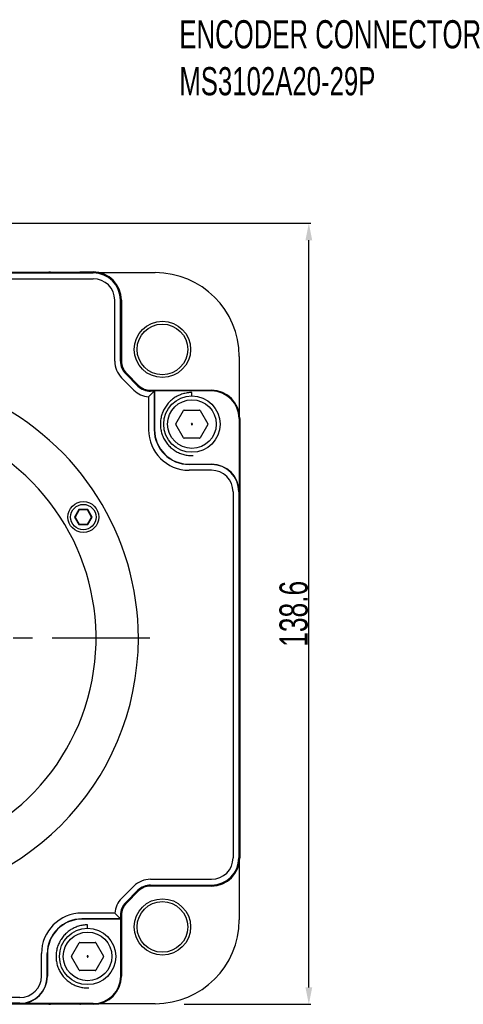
# Model space of a CAD drawing. Header units: millimetres. Extents: x -95 to 535, y -111 to 334.
# Tile 5 of 20: x 76 to 115, y 166 to 253. Entities that reach past the tile are written whole.
import ezdxf

# ---------------------------------------------------------------- set-up
doc = ezdxf.new("R2010")
doc.units = ezdxf.units.MM
doc.header["$LTSCALE"] = 23.1
doc.header["$PDMODE"] = 3
doc.header["$PDSIZE"] = 0.3125
doc.linetypes.add('CENTER', pattern=[0.6, 0.375, -0.075, 0.075, -0.075])
doc.layers.get('0').update_dxf_attribs({"linetype": 'CONTINUOUS'})
doc.layers.get('Defpoints').update_dxf_attribs({"linetype": 'CONTINUOUS'})
for name, color, linetype in [('3_ALL_AXES', 7, 'CONTINUOUS'), ('7_ALL_FEATURES', 7, 'CONTINUOUS'), ('DEFAULT_1', 7, 'CENTER')]:
    doc.layers.add(name, color=color, linetype=linetype)
doc.styles.get("Standard").update_dxf_attribs({"font": 'txt', "width": 0.7})
doc.dimstyles.new('DIMSTYLE_3', dxfattribs={"dimtxt": 2.5, "dimasz": 1.5, "dimexe": 0.18, "dimexo": 0.0625, "dimgap": 0.09, "dimtad": 1, "dimdec": 1, "dimlfac": 2, "dimdsep": 46, "dimtxsty": 'Standard', "dimblk": '_FILLED', "dimblk1": '_FILLED', "dimblk2": '_FILLED', "dimcen": 0.09, "dimadec": 0, "dimazin": 0, "dimtp": 0.1, "dimtm": 0.1, "dimtfac": 1, "dimtdec": 1, "dimtofl": 0, "dimtmove": 0, "dimatfit": 3, "dimldrblk": '_FILLED', "dimfxl": 0, "dimtolj": 1, "dimarcsym": 0})

# ---------------------------------------------------------------- blocks, each defined once
blk = doc.blocks.new('_FILLED')
at = {"color": 0, "linetype": 'ByBlock'}
blk.add_solid([(0, 0), (-1, 0.2), (-1, -0.2)], dxfattribs=at)
blk = doc.blocks.new('*D142')
at = {"color": 0, "linetype": 'Continuous', "lineweight": -2}
for p, q in [((71.207, 235.354), (101.412, 235.354)), ((101.232, 167.534), (101.232, 233.854)), ((90.178, 166.034), (101.412, 166.034))]:
    blk.add_line(p, q, dxfattribs=at)
at = {"layer": 'Defpoints', "color": 0, "linetype": 'Continuous'}
for p in [(71.145, 235.354), (101.232, 235.354), (90.115, 166.034)]:
    blk.add_point(p, dxfattribs=at)
at = {"color": 0, "linetype": 'Continuous', "lineweight": -2, "xscale": 1.5, "yscale": 1.5, "zscale": 1.5}
for p, rotation in [((101.232, 235.354), 90), ((101.232, 166.034), 270)]:
    blk.add_blockref('_FILLED', p, dxfattribs=dict(at, rotation=rotation))
at = {"color": 0, "linetype": 'Continuous', "insert": (99.892, 200.694), "char_height": 2.5, "attachment_point": 5, "rotation": 90}
blk.add_mtext('\\A1;138.6', dxfattribs=at)

msp = doc.modelspace()

# ---------------------------------------------------------------- linework, layer by layer
at = {"color": 7, "linetype": 'Continuous'}
for p, q in [((70.5448, 231.0248), (82.1073, 231.0248)), ((70.5448, 230.9462), (82.1073, 230.9462)), ((78.2142, 231.0335), (78.2505, 231.0335)), ((80.9642, 231.0335), (82.1073, 231.0335)), ((82.4655, 230.9768), (87.6073, 230.9768)), ((70.5448, 230.4375), (82.1073, 230.4375)), ((84.0113, 223.1168), (84.0113, 228.5335)), ((84.5201, 223.1168), (84.5201, 228.5335)), ((84.5986, 223.1168), (84.5986, 228.5335)), ((84.6073, 228.5335), (84.6073, 223.1168)), ((95.0506, 223.5335), (95.0506, 218.3917)), ((86.0682, 220.9111), (84.985, 221.9944)), ((86.1238, 220.9667), (85.0405, 222.0499)), ((85.0467, 222.0561), (86.1299, 220.9729)), ((85.7085, 220.5514), (84.6252, 221.6347)), ((87.1906, 220.5335), (92.6073, 220.5335)), ((92.6073, 220.5248), (87.1906, 220.5248)), ((87.1906, 220.1168), (87.5462, 220.4724)), ((87.5201, 220.4462), (87.1906, 220.4462)), ((87.5201, 220.4462), (87.5201, 217.0335)), ((92.6073, 220.4724), (87.5462, 220.4724)), ((87.5462, 220.4724), (87.5462, 217.0335)), ((90.8585, 220.0211), (90.8585, 220.3318)), ((87.0113, 219.9455), (87.0113, 217.0335)), ((89.4367, 217.5693), (90.1151, 218.7443)), ((90.1801, 218.7818), (91.5369, 218.7818)), ((91.6018, 218.7443), (92.2802, 217.5693)), ((95.0462, 218.0335), (95.0462, 211.5335)), ((95.0986, 218.0335), (95.0986, 179.0335)), ((95.1073, 218.0335), (95.1073, 216.8903)), ((90.1151, 216.3193), (89.4367, 217.4943)), ((90.8213, 217.5674), (90.8091, 217.5462)), ((90.8091, 217.5174), (90.8213, 217.4962)), ((90.8707, 217.5818), (90.8463, 217.5818)), ((90.8463, 217.4818), (90.8707, 217.4818)), ((90.9079, 217.5462), (90.8957, 217.5674)), ((90.8957, 217.4962), (90.9079, 217.5174)), ((92.2802, 217.4943), (91.6018, 216.3193)), ((91.5369, 216.2818), (90.1801, 216.2818)), ((95.1073, 214.1767), (95.1073, 214.1403)), ((90.6073, 213.9724), (92.6073, 213.9724)), ((92.6073, 213.9462), (90.6073, 213.9462)), ((92.6073, 213.4375), (90.6073, 213.4375)), ((94.5113, 211.5335), (94.5113, 179.0335)), ((95.0201, 211.5335), (95.0201, 179.0335)), ((95.1073, 211.4267), (95.1073, 211.2795)), ((80.8372, 209.9585), (80.4475, 209.2835)), ((80.866, 209.9085), (80.5052, 209.2835)), ((81.6166, 209.9585), (80.8372, 209.9585)), ((80.8372, 209.9585), (80.866, 209.9085)), ((81.5877, 209.9085), (80.866, 209.9085)), ((81.6166, 209.9585), (81.5877, 209.9085)), ((81.9486, 209.2835), (81.5877, 209.9085)), ((82.0063, 209.2835), (81.6166, 209.9585)), ((80.4475, 209.2835), (80.5052, 209.2835)), ((80.4475, 209.2835), (80.8372, 208.6085)), ((80.5052, 209.2835), (80.866, 208.6585)), ((81.5877, 208.6585), (81.9486, 209.2835)), ((81.6166, 208.6085), (82.0063, 209.2835)), ((82.0063, 209.2835), (81.9486, 209.2835)), ((80.8372, 208.6085), (80.866, 208.6585)), ((80.8372, 208.6085), (81.6166, 208.6085)), ((80.866, 208.6585), (81.5877, 208.6585)), ((81.6166, 208.6085), (81.5877, 208.6585)), ((95.1073, 208.7875), (95.1073, 188.2795)), ((95.1073, 185.7875), (95.1073, 185.6403)), ((95.1073, 182.9267), (95.1073, 182.8903)), ((95.1073, 180.1767), (95.1073, 179.0335)), ((95.0506, 178.6753), (95.0506, 173.5335)), ((87.1906, 177.1295), (92.6073, 177.1295)), ((87.1906, 176.6208), (92.6073, 176.6208)), ((87.1906, 176.5422), (92.6073, 176.5422)), ((84.6252, 175.4324), (85.7085, 176.5156)), ((84.985, 175.0726), (86.0682, 176.1559)), ((85.0405, 175.0171), (86.1238, 176.1003)), ((86.1299, 176.0942), (85.0467, 175.0109)), ((92.6073, 176.5335), (87.1906, 176.5335)), ((84.019, 174.1295), (81.1073, 174.1295)), ((84.5986, 168.5335), (84.5986, 173.9503)), ((84.6073, 173.9503), (84.6073, 168.5335)), ((84.5201, 173.6208), (81.1073, 173.6208)), ((84.5462, 173.5946), (81.1073, 173.5946)), ((81.6056, 172.7717), (81.6056, 173.0824)), ((84.5196, 173.6495), (84.5201, 173.6208)), ((84.5201, 173.6208), (84.5462, 173.5946)), ((84.5462, 168.5335), (84.5462, 173.5946)), ((80.1839, 170.3199), (80.8623, 171.4949)), ((80.9272, 171.5324), (82.284, 171.5324)), ((82.349, 171.4949), (83.0274, 170.3199)), ((77.5113, 168.5335), (77.5113, 170.5335)), ((78.0201, 168.5335), (78.0201, 170.5335)), ((78.0462, 170.5335), (78.0462, 168.5335)), ((80.8623, 169.0699), (80.1839, 170.2449)), ((81.5684, 170.3179), (81.5562, 170.2968)), ((81.5562, 170.2679), (81.5684, 170.2468)), ((81.6178, 170.3324), (81.5934, 170.3324)), ((81.5934, 170.2324), (81.6178, 170.2324)), ((81.655, 170.2968), (81.6428, 170.3179)), ((81.6428, 170.2468), (81.655, 170.2679)), ((83.0274, 170.2449), (82.349, 169.0699)), ((82.284, 169.0324), (80.9272, 169.0324)), ((75.6073, 166.6295), (43.1073, 166.6295)), ((75.6073, 166.1208), (43.1073, 166.1208)), ((82.1073, 166.0946), (75.6073, 166.0946)), ((87.6073, 166.0902), (82.4655, 166.0902)), ((82.1073, 166.0422), (43.1073, 166.0422)), ((78.2505, 166.0335), (78.2142, 166.0335)), ((82.1073, 166.0335), (80.9642, 166.0335))]:
    msp.add_line(p, q, dxfattribs=at)
for centre, radius in [((88.24, 224.1661), 2.5), ((88.24, 224.1661), 2.25), ((90.8585, 217.5318), 2.5), ((90.8585, 217.5318), 2.155), ((81.2269, 209.2835), 1.375), ((81.2269, 209.2835), 1.125), ((88.24, 172.9009), 2.5), ((88.24, 172.9009), 2.25), ((81.6056, 170.2824), 2.5), ((81.6056, 170.2824), 2.155)]:
    msp.add_circle(centre, radius, dxfattribs=at)
for centre, radius, start, end in [((78.2142, 230.5335), 0.5, 90, 96.267437), ((78.2505, 230.5335), 0.5, 83.713886, 90), ((80.9642, 230.5335), 0.5, 90, 96.267437), ((82.1073, 228.5335), 2.5, 0, 90), ((82.1073, 228.5335), 2.4913, 0, 90), ((82.1073, 228.5335), 2.4127, 0, 90), ((87.6073, 223.5335), 7.4433, 0, 90), ((82.1073, 228.5335), 1.904, 0, 90), ((86.1073, 223.1168), 2.096, 180, 225), ((86.1073, 223.1168), 1.5873, 180, 225), ((86.1073, 223.1168), 1.5087, 180, 225), ((86.1073, 223.1168), 1.5, 180, 225), ((87.1906, 222.0335), 2.096, 225, 265.092984), ((87.1906, 222.0335), 1.5873, 225, 270), ((87.1906, 222.0335), 1.5087, 225, 270), ((87.1906, 222.0335), 1.5, 225, 270), ((92.6073, 218.0335), 2.5, 0, 90), ((92.6073, 218.0335), 2.4913, 0, 90), ((92.6073, 218.0335), 2.4389, 0, 90), ((90.1801, 218.7068), 0.075, 90, 150), ((91.5369, 218.7068), 0.075, 30, 90), ((90.6073, 217.0335), 3.596, 180, 270), ((90.6073, 217.0335), 3.0873, 180, 270), ((90.6073, 217.0335), 3.0611, 180, 270), ((89.5017, 217.5318), 0.075, 150, 210), ((92.2152, 217.5318), 0.075, 330, 30), ((94.6073, 216.8903), 0.5, 353.732563, 0), ((90.1801, 216.3568), 0.075, 210, 270), ((91.5369, 216.3568), 0.075, 270, 330), ((94.6073, 214.1767), 0.5, 0, 6.286114), ((94.6073, 214.1403), 0.5, 353.732563, 0), ((92.6073, 211.5335), 2.4389, 0, 90), ((92.6073, 211.5335), 2.4127, 0, 90), ((92.6073, 211.5335), 1.904, 0, 90), ((94.6073, 211.4267), 0.5, 0, 6.286114), ((94.6073, 211.2795), 0.5, 353.732563, 0), ((94.6073, 208.7875), 0.5, 0, 6.286114), ((94.6073, 188.2795), 0.5, 353.713886, 0), ((94.6073, 185.7875), 0.5, 0, 6.267437), ((94.6073, 185.6403), 0.5, 353.713886, 0), ((94.6073, 182.9267), 0.5, 0, 6.267437), ((94.6073, 182.8903), 0.5, 353.713886, 0), ((94.6073, 180.1767), 0.5, 0, 6.267437), ((92.6073, 179.0335), 2.5, 270, 0), ((92.6073, 179.0335), 2.4913, 270, 0), ((92.6073, 179.0335), 2.4127, 270, 0), ((92.6073, 179.0335), 1.904, 270, 0), ((87.1906, 175.0335), 2.096, 90, 135), ((87.1906, 175.0335), 1.5873, 90, 135), ((87.1906, 175.0335), 1.5087, 90, 135), ((87.1906, 175.0335), 1.5, 90, 135), ((86.1073, 173.9503), 2.096, 135, 175.093693), ((86.1073, 173.9503), 1.5873, 135, 180), ((86.1073, 173.9503), 1.5087, 135, 180), ((86.1073, 173.9503), 1.5, 135, 180), ((81.1073, 170.5335), 3.596, 90, 180), ((81.1073, 170.5335), 3.0873, 90, 180), ((81.1073, 170.5335), 3.0611, 90, 180), ((87.6073, 173.5335), 7.4433, 270, 0), ((80.9272, 171.4574), 0.075, 90, 150), ((82.284, 171.4574), 0.075, 30, 90), ((80.2489, 170.2824), 0.075, 150, 210), ((82.9624, 170.2824), 0.075, 330, 30), ((80.9272, 169.1074), 0.075, 210, 270), ((82.284, 169.1074), 0.075, 270, 330), ((75.6073, 168.5335), 2.4389, 270, 0), ((75.6073, 168.5335), 2.4127, 270, 0), ((75.6073, 168.5335), 1.904, 270, 0), ((82.1073, 168.5335), 2.5, 270, 0), ((82.1073, 168.5335), 2.4913, 270, 0), ((82.1073, 168.5335), 2.4389, 270, 0), ((78.2142, 166.5335), 0.5, 263.732563, 270), ((78.2505, 166.5335), 0.5, 270, 276.286114), ((80.9642, 166.5335), 0.5, 263.732563, 270)]:
    msp.add_arc(centre, radius, start, end, dxfattribs=at)
for points, start_tangent, end_tangent in [([(90.8585, 220.3318), (90.6517, 220.3242), (90.446, 220.3013), (90.2426, 220.2632), (90.0426, 220.2103), (89.847, 220.1427), (89.6569, 220.0609), (89.4734, 219.9653), (89.2975, 219.8563), (89.1301, 219.7347), (88.9721, 219.601), (88.8245, 219.4561), (88.6879, 219.3006), (88.5632, 219.1355), (88.451, 218.9616), (88.352, 218.7799), (88.2667, 218.5914), (88.1955, 218.3971), (88.1389, 218.198), (88.0971, 217.9954), (88.0704, 217.7902), (88.059, 217.5836), (88.0628, 217.3767), (88.0819, 217.1706), (88.1161, 216.9665), (88.1654, 216.7656), (88.2293, 216.5688), (88.3076, 216.3772), (88.3998, 216.192), (88.5055, 216.0141), (88.624, 215.8444), (88.7547, 215.684), (88.897, 215.5337), (89.0499, 215.3943), (89.2127, 215.2666), (89.3845, 215.1512), (89.5643, 215.0488), (89.7512, 214.96), (89.9442, 214.8853), (90.1421, 214.825), (90.344, 214.7795), (90.5486, 214.749), (90.755, 214.7337), (90.9619, 214.7337)], (-1, 0), (0.9993171, 0.0369515)), ([(87.0113, 219.9455), (87.0703, 220), (87.13, 220.0571), (87.1906, 220.1168)], (0.7363627, 0.676587), (0.7071068, 0.7071068)), ([(90.8091, 217.5462), (90.8055, 217.5369), (90.8054, 217.527), (90.8091, 217.5174)], (-0.5, -0.8660254), (0.5, -0.8660254)), ([(90.8463, 217.5818), (90.8364, 217.5803), (90.8277, 217.5754), (90.8213, 217.5674)], (-1, 0), (-0.5, -0.8660254)), ([(90.8213, 217.4962), (90.8275, 217.4885), (90.8361, 217.4834), (90.8463, 217.4818)], (0.5, -0.8660254), (1, 0)), ([(90.8957, 217.5674), (90.8894, 217.5752), (90.8808, 217.5802), (90.8707, 217.5818)], (-0.5, 0.8660254), (-1, 0)), ([(90.8707, 217.4818), (90.8806, 217.4833), (90.8892, 217.4883), (90.8957, 217.4962)], (1, 0), (0.5, 0.8660254)), ([(90.9079, 217.5174), (90.9115, 217.527), (90.9115, 217.5369), (90.9079, 217.5462)], (0.5, 0.8660254), (-0.5, 0.8660254)), ([(84.5196, 173.6495), (84.3518, 173.7958), (84.1849, 173.9559), (84.019, 174.1295)], (-0.7700977, 0.637926), (-0.6761928, 0.7367247)), ([(84.5201, 173.9503), (84.52, 173.8504), (84.5198, 173.7503), (84.5196, 173.6495)], (0, -1), (-0.0032469, -0.9999947)), ([(81.6056, 173.0824), (81.3988, 173.0747), (81.1932, 173.0518), (80.9898, 173.0138), (80.7897, 172.9609), (80.5942, 172.8933), (80.4041, 172.8115), (80.2206, 172.7158), (80.0447, 172.6069), (79.8772, 172.4853), (79.7193, 172.3516), (79.5716, 172.2066), (79.4351, 172.0512), (79.3104, 171.886), (79.1982, 171.7121), (79.0992, 171.5304), (79.0138, 171.3419), (78.9427, 171.1476), (78.886, 170.9486), (78.8443, 170.7459), (78.8176, 170.5407), (78.8061, 170.3341), (78.8099, 170.1272), (78.829, 169.9212), (78.8633, 169.7171), (78.9125, 169.5161), (78.9765, 169.3193), (79.0548, 169.1278), (79.147, 168.9425), (79.2527, 168.7646), (79.3712, 168.595), (79.5019, 168.4346), (79.6441, 168.2843), (79.797, 168.1449), (79.9598, 168.0171), (80.1316, 167.9018), (80.3115, 167.7994), (80.4984, 167.7106), (80.6913, 167.6359), (80.8893, 167.5756), (81.0911, 167.53), (81.2958, 167.4996), (81.5022, 167.4843), (81.7091, 167.4843)], (-1, 0), (0.9993171, 0.0369515)), ([(81.5562, 170.2968), (81.5526, 170.2875), (81.5526, 170.2775), (81.5562, 170.2679)], (-0.5, -0.8660254), (0.5, -0.8660254)), ([(81.5934, 170.3324), (81.5836, 170.3308), (81.5749, 170.3259), (81.5684, 170.3179)], (-1, 0), (-0.5, -0.8660254)), ([(81.5684, 170.2468), (81.5747, 170.239), (81.5833, 170.234), (81.5934, 170.2324)], (0.5, -0.8660254), (1, 0)), ([(81.6428, 170.3179), (81.6366, 170.3257), (81.628, 170.3308), (81.6178, 170.3324)], (-0.5, 0.8660254), (-1, 0)), ([(81.6178, 170.2324), (81.6277, 170.2339), (81.6364, 170.2388), (81.6428, 170.2468)], (1, 0), (0.5, 0.8660254)), ([(81.655, 170.2679), (81.6587, 170.2775), (81.6586, 170.2875), (81.655, 170.2968)], (0.5, 0.8660254), (-0.5, 0.8660254))]:
    msp.add_spline(points, degree=3, dxfattribs=dict(at, start_tangent=start_tangent, end_tangent=end_tangent))
at = {"layer": '3_ALL_AXES', "color": 7, "linetype": 'Continuous'}
msp.add_arc((62.6073, 198.5335), 23.5, 180, 0, dxfattribs=at)
at = {"layer": '7_ALL_FEATURES', "color": 7, "linetype": 'Continuous'}
for radius, start, end in [(23.5, 0, 64.626608), (19.75, 121.307129, 58.692871)]:
    msp.add_arc((62.6073, 198.5335), radius, start, end, dxfattribs=at)
at = {"layer": 'DEFAULT_1', "color": 7, "linetype": 'CENTER'}
msp.add_line((87.1241, 198.5335), (63.6074, 198.5335), dxfattribs=at)

# ---------------------------------------------------------------- texts
at = {"color": 7, "linetype": 'Continuous', "lineweight": 0, "insert": (89.7391, 253.3839), "char_height": 2.5, "width": 29.75, "attachment_point": 1}
msp.add_mtext('ENCODER CONNECTOR\\PMS3102A20-29P', dxfattribs=at)

# ---------------------------------------------------------------- dimensions: what is measured, and where the dimension line sits
at = {"color": 7, "linetype": 'Continuous'}
dim = msp.add_linear_dim(base=(101.2323, 235.3535), p1=(90.1152, 166.0335), p2=(71.1448, 235.3535), angle=90, dimstyle='DIMSTYLE_3', dxfattribs=at)
dim.commit()
dim.dimension.update_dxf_attribs({"geometry": '*D142', "text_midpoint": (101.2323, 200.6935), "dimtype": 160})

doc.saveas('drawing.dxf')
